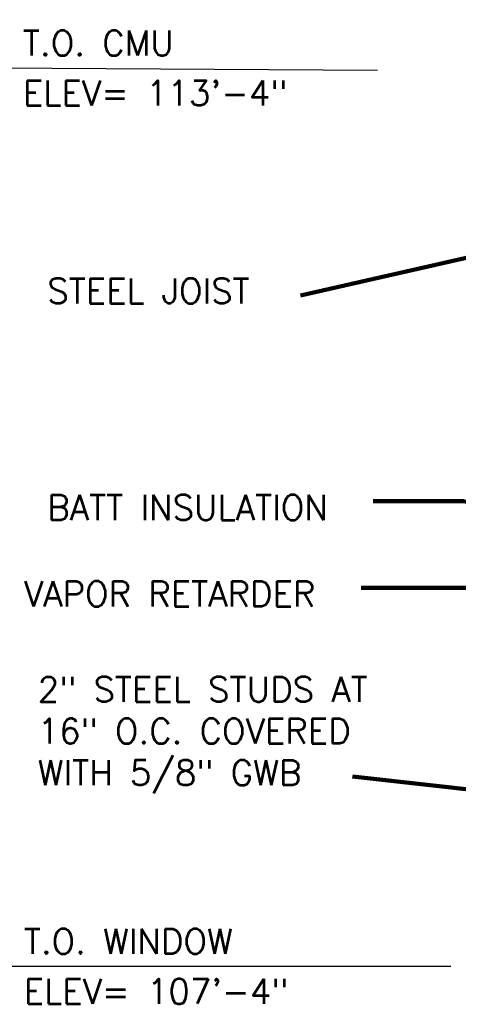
# Model space of a CAD drawing. Extents: x 155 to 606, y 184 to 461.
# Tile 15 of 28: x 339 to 374, y 279 to 358. Entities that reach past the tile are written whole.
import ezdxf

# ---------------------------------------------------------------- set-up
doc = ezdxf.new("R2010")
doc.units = 0
doc.header["$LTSCALE"] = 0.63
doc.header["$MEASUREMENT"] = 0
doc.layers.add('od37a204$0$A-Anno-Text', color=53, linetype='Continuous', lineweight=25)
doc.styles.add('notes', font='ARIAL.TTF')
doc.styles.add('od37a204$0$NOTES', font='romans.shx')
doc.dimstyles.new('EARCH', dxfattribs={"dimtxt": 0.125, "dimasz": 0.125, "dimexe": 0.0625, "dimexo": 0.0625, "dimgap": 0.0625, "dimtad": 1, "dimdec": 4, "dimzin": 3, "dimdsep": 46, "dimlunit": 4, "dimtxsty": 'notes', "dimcen": 0, "dimclrd": 256, "dimclre": 256, "dimadec": 0, "dimazin": 0, "dimtfac": 0.75, "dimtdec": 4, "dimtmove": 1, "dimatfit": 3, "dimfxl": 0, "dimfrac": 1, "dimtolj": 1, "dimtzin": 3, "dimlwd": 18, "dimlwe": 18, "dimarcsym": 0})
doc.dimstyles.new('od37a204$0$EARCH', dxfattribs={"dimtxt": 0.125, "dimasz": 0.125, "dimexe": 0.0625, "dimexo": 0.0625, "dimgap": 0.0625, "dimtad": 1, "dimdec": 4, "dimzin": 3, "dimdsep": 46, "dimlunit": 4, "dimtxsty": 'od37a204$0$NOTES', "dimcen": 0, "dimclrd": 256, "dimclre": 256, "dimadec": 0, "dimazin": 0, "dimtfac": 0.75, "dimtdec": 4, "dimtmove": 1, "dimatfit": 3, "dimfxl": 0, "dimfrac": 1, "dimtolj": 1, "dimtzin": 3, "dimlwd": 18, "dimlwe": 18, "dimarcsym": 0})

msp = doc.modelspace()

# ---------------------------------------------------------------- linework, layer by layer
at = {"layer": 'od37a204$0$A-Anno-Text'}
for p, q in [((367.91153, 353.90195), (335.53639, 354.09003)), ((373.78855, 282.26524), (335.60824, 282.26524))]:
    msp.add_line(p, q, dxfattribs=at)

# ---------------------------------------------------------------- texts
at = {"layer": 'od37a204$0$A-Anno-Text', "style": 'od37a204$0$NOTES'}
for s, p in [('T.O. CMU', (339.53639, 355.09003)), ('ELEV= 113\'-4"', (339.53639, 351.09003)), ('T.O. WINDOW', (339.60824, 283.26524)), ('ELEV= 107\'-4"', (339.60824, 279.26524))]:
    msp.add_text(s, height=2, dxfattribs=at).set_placement(p)
at = {"layer": 'od37a204$0$A-Anno-Text', "char_height": 2, "attachment_point": 7, "style": 'od37a204$0$NOTES'}
for s, insert in [('STEEL JOIST', (341.48362, 335.2771)), ('BATT INSULATION', (341.48362, 317.95358)), ('VAPOR RETARDER', (339.62231, 311.0508)), ('2" STEEL STUDS AT\\P16" O.C. COVERED\\PWITH 5/8" GWB', (340.72731, 296.07925))]:
    msp.add_mtext(s, dxfattribs=dict(at, insert=insert))

# ---------------------------------------------------------------- leaders
at = {"layer": 'od37a204$0$A-Anno-Text', "lineweight": 18}
msp.add_leader([(402.97122, 356.23566), (378.58548, 381.226), (349.96752, 381.226)], dimstyle='EARCH', override={"dimscale": 16, "dimclrd": 0, "dimlwd": 65534}, dxfattribs=at)
at = {"layer": 'od37a204$0$A-Anno-Text'}
for points, override in [([(384.30779, 357.66617), (366.11699, 372.49002)], {"dimscale": 16, "dimgap": 0.0625, "dimtad": 0, "dimclrd": 0, "dimlwd": 65534}), ([(398.20443, 344.18026), (361.74306, 335.90569)], {"dimscale": 16, "dimgap": 0.0625, "dimtad": 0, "dimclrd": 0, "dimlwd": 65534}), ([(399.89818, 308.42597), (374.83524, 319.45645), (367.57467, 319.45645)], {"dimscale": 16, "dimtad": 0, "dimclrd": 0, "dimlwd": 65534}), ([(397.45471, 303.51286), (376.30132, 312.51877), (366.59728, 312.51877)], {"dimscale": 16, "dimtad": 0, "dimclrd": 0, "dimlwd": 65534}), ([(391.01151, 294.65482), (365.90813, 297.45095)], {"dimscale": 16, "dimgap": 0.0625, "dimtad": 0, "dimclrd": 0, "dimlwd": 65534})]:
    msp.add_leader(points, dimstyle='od37a204$0$EARCH', override=override, dxfattribs=at)

doc.saveas('drawing.dxf')
